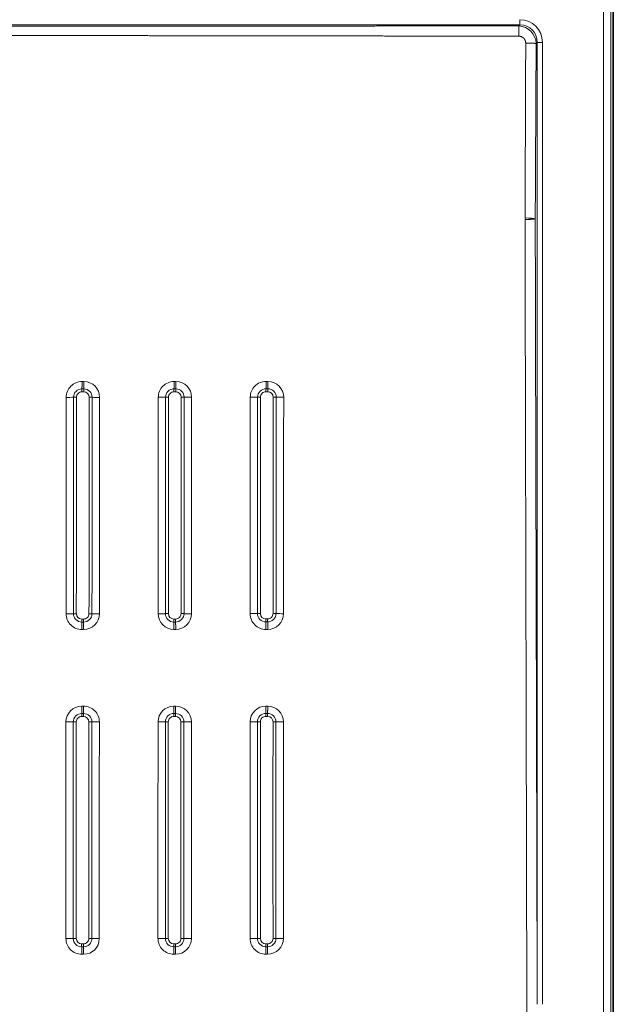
# Model space of a CAD drawing. Extents: x 54 to 323, y 16 to 286.
# Tile 9 of 10: x 257 to 323, y 81 to 190. Entities that reach past the tile are written whole.
import ezdxf
from ezdxf.enums import TextEntityAlignment as Align

# ---------------------------------------------------------------- set-up
doc = ezdxf.new("R2010")
doc.units = 0
doc.layers.get('0').update_dxf_attribs({"lineweight": 13})
doc.styles.get("Standard").update_dxf_attribs({"font": 'isocp.shx'})
doc.dimstyles.get("Standard").update_dxf_attribs({"dimtxt": 2.5, "dimasz": 2.5, "dimexe": 1.25, "dimexo": 0.625, "dimtad": 1, "dimcen": 2.5, "dimadec": 0, "dimazin": 0, "dimtfac": 1, "dimtmove": 0, "dimatfit": 0, "dimfxl": 0, "dimarcsym": 0})

# ---------------------------------------------------------------- blocks, each defined once
blk = doc.blocks.new('*D')
at = {"color": 7, "lineweight": 13, "ltscale": 0.444532}
blk.add_line((81.89, 259.24), (64.11, 259.24), dxfattribs=at)
at = {"color": 7, "lineweight": 13}
for p, q in [((66.11, 238.46), (66.11, 259.24)), ((81.6, 197.6), (57.12, 197.6)), ((59.12, 37.57), (59.12, 197.6)), ((200.62, 197.6), (72.01, 197.6)), ((74.01, 167.68), (74.01, 197.6)), ((181.39, 180), (210.49, 163.12)), ((188.4, 167.68), (72.01, 167.68)), ((81.6, 37.57), (57.12, 37.57)), ((82.6, 36.57), (82.6, 15.58)), ((322.63, 36.57), (322.63, 15.58)), ((82.6, 17.58), (322.63, 17.58))]:
    blk.add_line(p, q, dxfattribs=at)
at = {"color": 7, "lineweight": 13, "ltscale": 0.437349}
blk.add_line((81.6, 250.24), (64.11, 250.24), dxfattribs=at)
at = {"color": 7, "lineweight": 13}
for points in [[(66.63, 257.3), (66.11, 259.24), (65.59, 257.3)], [(65.59, 252.17), (66.11, 250.24), (66.63, 252.17)], [(59.64, 195.67), (59.12, 197.6), (58.61, 195.67)], [(74.53, 195.67), (74.01, 197.6), (73.49, 195.67)], [(196.68, 171.73), (194.75, 172.25), (196.16, 170.83)], [(73.49, 169.62), (74.01, 167.68), (74.53, 169.62)], [(208.56, 163.64), (210.49, 163.12), (209.08, 164.53)], [(58.61, 39.5), (59.12, 37.57), (59.64, 39.5)], [(84.54, 18.1), (82.6, 17.58), (84.54, 17.06)], [(320.7, 17.06), (322.63, 17.58), (320.7, 18.1)]]:
    blk.add_lwpolyline(points, dxfattribs=at)
for s, rotation, p, p2 in [('45', 90, (64.11, 238.46), (64.11, 245.24)), ('150', 90, (72.01, 177.39), (72.01, 187.9)), ('%%c', 329.8701, (182.39, 181.73), (184.61, 180.44)), ('90', 329.8701, (185.48, 179.94), (191.34, 176.54)), ('800', 90, (57.12, 112.33), (57.12, 122.84))]:
    blk.add_text(s, height=3.5, rotation=rotation, dxfattribs=at).set_placement(p, p2, align=Align.FIT)
blk.add_text('1200', height=3.5, dxfattribs=at).set_placement((195.5, 19.58), (209.74, 19.58), align=Align.FIT)
blk = doc.blocks.new('BLOCK18')
at = {"color": 7, "lineweight": 13}
for p, q in [((594.64, -644.14), (594.64, 143.14)), ((598.63, -644.14), (598.63, 143.14)), ((548.24, 107.4), (0, 107.4)), ((557.9, -435.24), (557.9, 97.74)), ((560.8, -435.24), (560.8, 97.74)), ((404.62, -98.83), (404.54, -218.74))]:
    blk.add_line(p, q, dxfattribs=at)
at = {"color": 7, "lineweight": 35}
blk.add_line((600.07, 144.57), (600.07, -645.57), dxfattribs=at)
at = {"color": 7, "lineweight": 13, "ltscale": 0.072444}
for p, q in [((548.24, 110.3), (548.24, 107.4)), ((560.8, 97.74), (557.9, 97.74))]:
    blk.add_line(p, q, dxfattribs=at)
at = {"color": 7, "lineweight": 13, "ltscale": 0.019987}
blk.add_line((548.24, 107.4), (547.68, 106.84), dxfattribs=at)
at = {"color": 7, "lineweight": 13, "ltscale": 0.0206}
blk.add_line((557.9, 97.74), (557.32, 97.16), dxfattribs=at)
at = {"color": 7, "lineweight": 13, "ltscale": 0.021761}
blk.add_line((551.15, 0.44), (551.15, -0.43), dxfattribs=at)
at = {"color": 7, "lineweight": 13, "ltscale": 0.02502}
for p, q in [((305.71, -90.2), (306.71, -90.2)), ((306.6, -227.6), (305.6, -227.6))]:
    blk.add_line(p, q, dxfattribs=at)
at = {"color": 7, "lineweight": 13, "ltscale": 0.024973}
blk.add_line((356.7, -90.17), (357.7, -90.17), dxfattribs=at)
at = {"color": 7, "lineweight": 13, "ltscale": 0.024971}
blk.add_line((407.69, -90.13), (408.69, -90.13), dxfattribs=at)
at = {"color": 7, "lineweight": 13, "ltscale": 0.025019}
for p, q in [((306.64, -95.91), (305.64, -95.91)), ((305.66, -94.28), (306.66, -94.28))]:
    blk.add_line(p, q, dxfattribs=at)
at = {"color": 7, "lineweight": 13, "ltscale": 0.025071}
for p, q in [((357.63, -95.89), (356.63, -95.88)), ((408.62, -95.84), (407.62, -95.84))]:
    blk.add_line(p, q, dxfattribs=at)
at = {"color": 7, "lineweight": 13, "ltscale": 0.02504}
for p, q in [((356.65, -94.25), (357.65, -94.25)), ((407.64, -94.21), (408.64, -94.21)), ((357.56, -223.43), (356.56, -223.43))]:
    blk.add_line(p, q, dxfattribs=at)
at = {"color": 7, "lineweight": 13, "ltscale": 0.025021}
for p, q in [((305.55, -221.8), (306.55, -221.8)), ((306.57, -223.45), (305.57, -223.45))]:
    blk.add_line(p, q, dxfattribs=at)
at = {"color": 7, "lineweight": 13, "ltscale": 0.025072}
for p, q in [((356.55, -221.78), (357.55, -221.78)), ((407.54, -221.74), (408.54, -221.74))]:
    blk.add_line(p, q, dxfattribs=at)
at = {"color": 7, "lineweight": 13, "ltscale": 0.025041}
blk.add_line((408.56, -223.39), (407.56, -223.39), dxfattribs=at)
at = {"color": 7, "lineweight": 13, "ltscale": 0.024945}
blk.add_line((357.59, -227.57), (356.6, -227.57), dxfattribs=at)
at = {"color": 7, "lineweight": 13, "ltscale": 0.024964}
blk.add_line((408.59, -227.53), (407.59, -227.53), dxfattribs=at)
at = {"color": 7, "lineweight": 13, "ltscale": 0.025016}
blk.add_line((305.57, -270.07), (306.57, -270.07), dxfattribs=at)
at = {"color": 7, "lineweight": 13, "ltscale": 0.024988}
blk.add_line((356.57, -270.05), (357.57, -270.05), dxfattribs=at)
at = {"color": 7, "lineweight": 13, "ltscale": 0.024984}
blk.add_line((407.57, -270.01), (408.57, -270.01), dxfattribs=at)
at = {"color": 7, "lineweight": 13, "ltscale": 0.025017}
for p, q in [((306.52, -275.76), (305.52, -275.75)), ((305.53, -274.13), (306.53, -274.13))]:
    blk.add_line(p, q, dxfattribs=at)
at = {"color": 7, "lineweight": 13, "ltscale": 0.025051}
for p, q in [((357.52, -275.74), (356.51, -275.74)), ((408.52, -275.71), (407.51, -275.71))]:
    blk.add_line(p, q, dxfattribs=at)
at = {"color": 7, "lineweight": 13, "ltscale": 0.02503}
blk.add_line((356.53, -274.11), (357.53, -274.11), dxfattribs=at)
at = {"color": 7, "lineweight": 13, "ltscale": 0.025031}
blk.add_line((407.53, -274.08), (408.53, -274.08), dxfattribs=at)
at = {"color": 7, "lineweight": 13, "ltscale": 0.024995}
for p, q in [((306.5, -401.73), (305.5, -401.73)), ((305.51, -403.38), (306.51, -403.38)), ((356.51, -401.72), (357.51, -401.72)), ((357.52, -403.38), (356.52, -403.38)), ((407.52, -401.7), (408.52, -401.7))]:
    blk.add_line(p, q, dxfattribs=at)
at = {"color": 7, "lineweight": 13, "ltscale": 0.024996}
blk.add_line((408.53, -403.35), (407.53, -403.35), dxfattribs=at)
at = {"color": 7, "lineweight": 13, "ltscale": 0.024994}
blk.add_line((305.53, -407.53), (306.53, -407.53), dxfattribs=at)
at = {"color": 7, "lineweight": 13, "ltscale": 0.025012}
for p, q in [((357.54, -407.52), (356.54, -407.52)), ((408.55, -407.49), (407.55, -407.49))]:
    blk.add_line(p, q, dxfattribs=at)
at = {"color": 7, "lineweight": 13}
for centre, radius, start, end in [((-1349.48, 101.55), 1897.16, 359.98828, 0.15985), ((-60464.31, 297.5), 61016.18, 359.7210559, 359.8119811), ((-180597.76, 992.23), 181157.29, 359.6861714, 359.7169105), ((305.7, -98.95), 8.75, 89.9353, 179.945), ((306.71, -98.95), 8.74, 359.9863, 89.974), ((356.69, -98.92), 8.75, 89.9336, 179.9468), ((357.7, -98.92), 8.74, 359.9898, 89.9766), ((407.68, -98.87), 8.75, 89.9319, 179.9408), ((408.69, -98.87), 8.74, 359.9915, 89.9773), ((305.65, -98.92), 4.64, 89.8941, 179.9141), ((305.63, -98.91), 3, 89.8588, 179.8837), ((364.68, -95.8), 59.04, 178.5267, 180.1097), ((365.67, -95.8), 59.03, 178.5268, 180.1099), ((306.64, -98.92), 3, 0.0637, 90.0325), ((306.66, -98.93), 4.64, 0.027, 90.0041), ((356.64, -98.89), 4.64, 89.9037, 179.9217), ((356.62, -98.88), 3, 89.8958, 179.9165), ((415.22, -95.79), 58.59, 178.4976, 180.0931), ((415.82, -95.72), 58.19, 178.5529, 180.1595), ((357.63, -98.89), 3, 0.0276, 90.002), ((357.65, -98.9), 4.64, 0.0195, 89.9967), ((407.63, -98.85), 4.64, 89.9037, 179.9235), ((407.61, -98.84), 3, 89.8961, 179.9186), ((466.83, -95.74), 59.21, 178.5122, 180.0914), ((467.43, -95.68), 58.81, 178.5677, 180.1577), ((408.62, -98.84), 3, 0.0277, 90.0001), ((408.64, -98.85), 4.64, 0.0198, 89.9952), ((-420624.53, 180.22), 420921.58, 359.9456787, 359.9620009), ((297.48, 163.4), 262.34, 269.8852, 270.771), ((-530922.09, 235.13), 531223.21, 359.9510391, 359.9639707), ((302.42, -204.39), 105.49, 89.8832, 90.7644), ((-593557.7, 266.59), 593860.44, 359.95316959, 359.96473671), ((-552994.23, 235.51), 553303.98, 359.952955, 359.9653701), ((309.77, -212.71), 113.8, 89.2283, 90.0639), ((-499997.56, 209.17), 500308.96, 359.9509858, 359.9647166), ((315.12, 187.04), 285.99, 269.2344, 270.0656), ((-401524.03, 158.65), 401839.56, 359.9461729, 359.9632702), ((-632315, 316.45), 632663.09, 359.95152339, 359.96238346), ((348.52, 176.5), 275.41, 269.8802, 270.724), ((-968844.18, 514.15), 969196.38, 359.95667117, 359.96375944), ((353.37, -210.33), 111.46, 89.8707, 90.7047), ((-1226821.93, 665.86), 1227175.8, 359.95869722, 359.96429513), ((-697179.64, 311.83), 697540.39, 359.95641509, 359.96626348), ((360.8, -219.34), 120.46, 89.2898, 90.0792), ((-618323.48, 271.41), 618685.89, 359.9546022, 359.96570634), ((366.11, 208.64), 307.55, 269.289, 270.0619), ((-476960.38, 197.71), 477326.92, 359.9500001, 359.9643942), ((-850488.76, 445.03), 850887.87, 359.95530122, 359.96337614), ((399.57, 190.44), 289.3, 269.875, 270.6783), ((-1518178.02, 836.43), 1518581.3, 359.96018831, 359.96471247), ((404.36, -214.95), 116.12, 89.8746, 90.6752), ((-882079.9, 402.71), 882491.67, 359.95965201, 359.96743691), ((411.79, -224.34), 125.49, 89.3186, 90.0762), ((-775597.49, 350.49), 776010.9, 359.95797023, 359.96682365), ((417.1, 221.94), 320.82, 269.3182, 270.059), ((-583843.81, 254.23), 584261.35, 359.95361279, 359.96537277), ((305.6, -218.85), 8.74, 179.9778, 269.9864), ((302.34, -287.89), 69.09, 89.825, 91.1728), ((305.57, -218.81), 4.64, 180.0226, 270.0035), ((305.55, -218.79), 3, 180.0598, 270.0325), ((379.12, -222.05), 73.56, 179.8016, 181.092), ((306.56, -218.8), 3, 269.8466, 359.8617), ((380.06, -222.05), 73.51, 179.8011, 181.0923), ((306.58, -218.81), 4.64, 269.8812, 359.8952), ((306.61, -218.85), 8.75, 269.9252, 359.9148), ((309.69, -293.23), 74.43, 88.8235, 90.0991), ((356.6, -218.83), 8.74, 179.9921, 269.9893), ((353.35, -295.37), 76.59, 89.858, 91.0736), ((356.56, -218.79), 4.64, 180.0182, 269.9947), ((356.55, -218.77), 3, 180.0277, 270.001), ((430.01, -221.97), 73.47, 179.8494, 181.1402), ((357.56, -218.78), 3, 269.8826, 359.9008), ((430.24, -222.05), 72.7, 179.7831, 181.0876), ((357.57, -218.79), 4.64, 269.8912, 359.9079), ((357.61, -218.82), 8.75, 269.9213, 359.9178), ((360.6, -304.49), 85.71, 88.9259, 90.0338), ((366.03, -10.83), 208.01, 268.9491, 270.0903), ((399.44, -9.7), 209.09, 269.8398, 270.9531), ((407.59, -218.79), 8.74, 179.9755, 269.9846), ((404.35, -305.31), 86.57, 89.8748, 90.9504), ((407.56, -218.75), 4.64, 180.0205, 269.9923), ((407.54, -218.74), 3, 180.0297, 269.9981), ((481.26, -221.93), 73.72, 179.8512, 181.1364), ((408.55, -218.74), 3, 269.8839, 359.9069), ((481.52, -222.01), 72.98, 179.7849, 181.0831), ((408.57, -218.75), 4.64, 269.8922, 359.9135), ((408.6, -218.78), 8.75, 269.9239, 359.9231), ((411.59, -316.19), 97.44, 89.0475, 90.0218), ((417.03, 16.59), 235.39, 269.0697, 270.0781), ((305.56, -278.82), 8.75, 89.9413, 179.9368), ((306.57, -278.81), 8.74, 359.9829, 89.9901), ((356.56, -278.8), 8.75, 89.9439, 179.9381), ((357.57, -278.79), 8.74, 359.9928, 89.9886), ((407.56, -278.76), 8.75, 89.9455, 179.9442), ((408.57, -278.75), 8.74, 359.9927, 89.9876), ((305.52, -278.77), 4.64, 89.904, 179.9318), ((305.51, -278.75), 3, 89.8774, 179.9118), ((384.99, -275.66), 79.48, 178.8989, 180.0696), ((385.94, -275.66), 79.42, 178.8978, 180.0694), ((306.52, -278.76), 3, 0.0488, 90.0184), ((306.53, -278.77), 4.64, 0.0206, 89.9974), ((356.52, -278.75), 4.64, 89.9127, 179.9411), ((356.51, -278.74), 3, 89.9053, 179.9354), ((433.78, -275.66), 77.26, 178.8564, 180.0621), ((434.03, -275.59), 76.52, 178.8923, 180.1099), ((357.52, -278.74), 3, 0.0277, 89.9966), ((357.53, -278.76), 4.64, 0.0188, 89.9912), ((407.52, -278.72), 4.64, 89.9141, 179.9482), ((407.51, -278.71), 3, 89.907, 179.9435), ((485.18, -275.62), 77.66, 178.8619, 180.063), ((485.45, -275.56), 76.93, 178.8981, 180.1107), ((408.52, -278.71), 3, 0.0301, 89.9935), ((408.53, -278.72), 4.64, 0.0215, 89.9887), ((145171.43, -370.16), 144874.64, 179.9638706, 180.0113223), ((144449.44, -354.33), 144148.58, 179.9699639, 180.0176521), ((302.32, -342.04), 63.29, 89.8251, 91.2985), ((144061.31, -348.01), 143758.81, 179.9723969, 180.0202134), ((148270.65, -360.06), 147961.15, 179.9685147, 180.0149707), ((309.67, -346.43), 67.67, 88.7221, 90.1231), ((148817.33, -366.32), 148506.19, 179.9662231, 180.0125087), ((150396.12, -382.27), 150080.85, 179.9605058, 180.0063058), ((144987.72, -358.54), 144639.93, 179.9684073, 180.0159402), ((143556.44, -342.64), 143204.57, 179.9744367, 180.0224434), ((353.31, -350.7), 71.96, 89.8392, 91.1348), ((142804.93, -336.39), 142451.43, 179.9768086, 180.0250681), ((147077.33, -347.96), 146716.83, 179.9729706, 180.0198244), ((360.68, -356.15), 77.41, 88.8946, 90.1197), ((147909.68, -354.12), 147547.53, 179.970734, 180.0173241), ((149829.52, -369.72), 149463.23, 179.9651446, 180.0111379), ((143888.19, -346.77), 143489.39, 179.9728375, 180.0207556), ((399.32, -73.87), 204.88, 269.8585, 270.9962), ((141990.52, -331.49), 141587.64, 179.9786428, 180.0272019), ((404.31, -361.51), 82.81, 89.8593, 90.9852), ((141219.31, -325.55), 140814.8, 179.9809392, 180.0297638), ((145303.28, -336.72), 144891.77, 179.9770592, 180.0245073), ((411.68, -367.96), 89.25, 89.0429, 90.1055), ((146230.27, -342.6), 145817.11, 179.9748999, 180.022047), ((416.88, -50.16), 228.59, 269.0713, 270.1084), ((148673.04, -357.48), 148255.75, 179.9695727, 180.0159441), ((305.53, -398.79), 8.74, 180.0007, 270.0115), ((302.36, -458.24), 59.52, 89.8574, 91.4294), ((305.51, -398.74), 4.64, 180.003, 269.9841), ((305.51, -398.72), 3, 179.9907, 269.9695), ((445.03, -401.89), 139.53, 179.9308, 180.6122), ((-53.86, -407.04), 359.4, 359.9212, 0.5826), ((306.5, -398.73), 3, 270.0283, 0.0411), ((445.86, -401.9), 139.35, 179.9301, 180.6123), ((306.51, -398.74), 4.64, 270.0176, 0.0299), ((-52.41, -407.03), 358.95, 359.9204, 0.5825), ((306.53, -398.79), 8.75, 270.0213, 0.0059), ((309.69, -461.16), 62.43, 88.6622, 90.1763), ((356.54, -398.78), 8.74, 180.0001, 270.0108), ((353.37, -466.24), 67.52, 89.8813, 91.2667), ((356.52, -398.74), 4.64, 180.0116, 269.9872), ((356.52, -398.72), 3, 180.0147, 269.9871), ((489.82, -401.94), 133.3, 179.9065, 180.6188), ((13.14, -407.04), 343.4, 359.919, 0.6103), ((357.51, -398.72), 3, 270.0118, 0.0339), ((490.84, -401.89), 133.33, 179.9287, 180.6409), ((357.52, -398.74), 4.64, 270.0148, 0.0339), ((16.59, -407.09), 340.95, 359.9274, 0.6237), ((357.54, -398.77), 8.75, 270.027, 0.0161), ((360.73, -469.8), 71.08, 88.8486, 90.1787), ((407.55, -398.75), 8.74, 180.0029, 270.0082), ((404.39, -476.78), 78.09, 89.9048, 91.1026), ((407.53, -398.71), 4.64, 180.0146, 269.9845), ((407.52, -398.7), 3, 180.0176, 269.9838), ((538.49, -401.91), 130.97, 179.9065, 180.6305), ((70.43, -407.02), 337.13, 359.9191, 0.6223), ((408.52, -398.7), 3, 270.0139, 0.0422), ((539.56, -401.86), 131.03, 179.9286, 180.6523), ((408.53, -398.71), 4.64, 270.0167, 0.0415), ((73.68, -407.07), 334.88, 359.9275, 0.6355), ((408.55, -398.74), 8.75, 270.029, 0.0229), ((411.76, -481.17), 82.47, 89.0167, 90.1632), ((416.71, -187.77), 210.97, 269.0398, 270.1602)]:
    blk.add_arc(centre, radius, start, end, dxfattribs=at)
for centre, major_axis, ratio, start_param, end_param in [((547.34, 96.84), (-9.83, -9.83), 0.935114, 2.3897, 3.893457), ((547.38, 96.88), (6.36, -7.72), 0.990673, 0.914547, 2.418541), ((547.34, 96.84), (7.85, 7.85), 0.901167, 5.531311, 7.035069), ((551.02, -0.03), (6, -0.13), 0.0787, 0.26309, 1.551081)]:
    blk.add_ellipse(centre, major_axis=major_axis, ratio=ratio, start_param=start_param, end_param=end_param, dxfattribs=at)
for points, knots in [([(547.68, 106.84), (533.71, 106.83), (519.74, 106.83), (505.92, 106.82), (477.12, 106.81), (448.42, 106.8), (433.47, 106.8), (415.66, 106.79), (397.79, 106.78), (395.18, 106.78), (378.48, 106.78), (361.78, 106.77), (347.69, 106.77), (332.46, 106.76), (317.23, 106.75), (315.63, 106.75), (308.26, 106.75), (300.93, 106.75), (294.86, 106.75), (281.43, 106.74), (268.11, 106.74), (260.8, 106.73), (252.04, 106.73), (243.2, 106.73), (242.16, 106.73), (210.84, 106.71), (179.53, 106.7), (147.34, 106.69), (116.58, 106.67), (85.82, 106.64), (85.29, 106.64), (81.62, 106.63), (77.9, 106.63), (74.68, 106.62), (70.71, 106.62), (66.79, 106.61), (65.96, 106.61), (64.26, 106.61), (62.58, 106.61), (61.87, 106.61), (56.36, 106.6), (50.84, 106.59), (46.18, 106.58), (37.29, 106.57), (28.4, 106.56), (24.36, 106.56), (16.95, 106.56), (9.54, 106.56), (6.36, 106.56), (3.18, 106.56), (0, 106.56)], [0, 0, 0, 0, 0, 0, 120.996601, 120.996601, 120.996601, 253.276084, 253.276084, 253.276084, 275.830592, 275.830592, 275.830592, 397.897643, 397.897643, 397.897643, 407.715962, 407.715962, 407.715962, 461.754531, 461.754531, 461.754531, 528.120193, 528.120193, 528.120193, 538.432924, 538.432924, 538.432924, 799.280487, 799.280487, 799.280487, 804.772084, 804.772084, 804.772084, 831.044198, 831.044198, 831.044198, 838.184408, 838.184408, 838.184408, 845.573099, 845.573099, 845.573099, 885.931985, 885.931985, 885.931985, 922.597655, 922.597655, 922.597655, 950.153665, 950.153665, 950.153665, 950.153665, 950.153665, 950.153665]), ([(547.69, 101.16), (533.72, 101.18), (519.75, 101.2), (505.93, 101.22), (477.14, 101.26), (448.44, 101.3), (433.49, 101.32), (415.68, 101.34), (397.81, 101.37), (395.21, 101.37), (378.51, 101.4), (361.81, 101.42), (347.71, 101.44), (332.49, 101.47), (317.27, 101.49), (315.65, 101.5), (308.28, 101.51), (300.96, 101.52), (294.88, 101.53), (282.59, 101.55), (270.38, 101.57), (264.18, 101.58), (255.5, 101.59), (246.69, 101.61), (244.53, 101.61), (211.97, 101.66), (179.42, 101.71), (147.75, 101.76), (116.93, 101.85), (86.1, 102), (85.56, 102), (81.78, 102.02), (77.95, 102.04), (74.6, 102.05), (70.5, 102.08), (66.46, 102.1), (65.62, 102.11), (63.95, 102.12), (62.28, 102.13), (61.45, 102.13), (55.8, 102.17), (50.14, 102.21), (45.32, 102.24), (33.36, 102.31), (21.41, 102.37), (14.27, 102.39), (7.14, 102.38), (0, 102.36)], [0, 0, 0, 0, 0, 0, 120.980289, 120.980289, 120.980289, 253.249463, 253.249463, 253.249463, 275.802022, 275.802022, 275.802022, 397.860253, 397.860253, 397.860253, 407.619376, 407.619376, 407.619376, 461.66934, 461.66934, 461.66934, 517.888846, 517.888846, 517.888846, 538.316513, 538.316513, 538.316513, 799.785095, 799.785095, 799.785095, 805.246364, 805.246364, 805.246364, 832.508531, 832.508531, 832.508531, 839.712638, 839.712638, 839.712638, 846.916744, 846.916744, 846.916744, 888.676029, 888.676029, 888.676029, 950.445087, 950.445087, 950.445087, 950.445087, 950.445087, 950.445087]), ([(551.54, 97.27), (551.54, 98.01), (551.38, 98.75), (551.04, 99.43), (550.24, 100.38), (549.14, 100.93), (548.67, 101.08), (548.18, 101.16), (547.69, 101.16)], [0, 0, 0, 0, 0, 0, 10.436861, 10.436861, 10.436861, 17.368554, 17.368554, 17.368554, 17.368554, 17.368554, 17.368554]), ([(557.32, 97.16), (557.19, 97.17), (557.02, 97.18), (556.81, 97.19), (555.97, 97.22), (554.91, 97.24), (554.13, 97.25), (553.12, 97.26), (552.1, 97.27), (551.92, 97.27), (551.73, 97.27), (551.54, 97.27)], [0, 0, 0, 0, 0, 0, 2.025342, 2.025342, 2.025342, 7.279965, 7.279965, 7.279965, 8.458758, 8.458758, 8.458758, 8.458758, 8.458758, 8.458758]), ([(551.15, -0.43), (552.3, -0.41), (553.46, -0.36), (554.59, -0.3), (555.78, -0.21), (556.53, -0.09), (556.64, -0.07), (556.74, -0.05), (556.82, -0.03)], [0, 0, 0, 0, 0, 0, 8.591658, 8.591658, 8.591658, 10.295977, 10.295977, 10.295977, 10.295977, 10.295977, 10.295977]), ([(551.15, -0.43), (551.17, -8.94), (551.19, -17.43), (551.21, -25.91), (551.23, -35.94), (551.26, -45.97), (551.26, -47.55), (551.3, -64.92), (551.34, -82.26), (551.38, -97.62), (551.42, -116.82), (551.47, -136.12), (551.48, -139.81), (551.5, -148.61), (551.52, -157.45), (551.53, -162.44), (551.6, -191.6), (551.67, -220.76), (551.72, -244.4), (551.82, -287.18), (551.92, -330.05), (551.96, -349.26), (552.02, -372.52), (552.07, -395.82), (552.08, -399.71), (552.16, -433.89), (552.23, -468.06), (552.36, -525.14), (552.43, -556.04), (552.5, -586.95), (552.51, -588.43), (552.51, -590.99), (552.52, -593.54), (552.52, -595.46), (552.53, -597.35), (552.53, -599.22)], [0, 0, 0, 0, 0, 0, 73.093384, 73.093384, 73.093384, 86.795756, 86.795756, 86.795756, 223.496965, 223.496965, 223.496965, 255.669644, 255.669644, 255.669644, 300.308174, 300.308174, 300.308174, 508.198882, 508.198882, 508.198882, 676.252948, 676.252948, 676.252948, 709.944584, 709.944584, 709.944584, 972.223958, 972.223958, 972.223958, 977.600984, 977.600984, 977.600984, 994.3651, 994.3651, 994.3651, 994.3651, 994.3651, 994.3651]), ([(556.82, -0.03), (556.84, -8.62), (556.86, -17.2), (556.88, -25.76), (556.9, -35.88), (556.93, -45.99), (556.93, -47.58), (556.97, -64.95), (557.01, -82.31), (557.05, -97.68), (557.1, -116.88), (557.15, -136.2), (557.16, -139.89), (557.18, -148.7), (557.2, -157.55), (557.21, -162.51), (557.29, -191.41), (557.36, -220.32), (557.42, -243.72), (557.52, -285.25), (557.63, -326.85), (557.67, -345.04), (557.73, -366.95), (557.79, -388.92), (557.8, -392.51), (557.82, -403.21), (557.85, -413.9), (557.87, -421.01), (557.89, -428.13), (557.9, -435.24)], [0, 0, 0, 0, 0, 0, 73.800565, 73.800565, 73.800565, 87.548928, 87.548928, 87.548928, 224.304491, 224.304491, 224.304491, 256.52551, 256.52551, 256.52551, 301.166392, 301.166392, 301.166392, 506.874199, 506.874199, 506.874199, 666.088642, 666.088642, 666.088642, 697.156475, 697.156475, 697.156475, 758.740882, 758.740882, 758.740882, 758.740882, 758.740882, 758.740882])]:
    blk.add_open_spline(points, degree=5, knots=knots, dxfattribs=at)
for points in [[(305.66, -94.28), (305.68, -93.67), (305.7, -92.86), (305.71, -91.99), (305.71, -91.1), (305.71, -90.2)], [(306.66, -94.28), (306.68, -93.67), (306.7, -92.86), (306.71, -91.99), (306.71, -91.1), (306.71, -90.2)], [(356.65, -94.25), (356.67, -93.64), (356.69, -92.83), (356.7, -91.96), (356.7, -91.07), (356.7, -90.17)], [(357.65, -94.25), (357.67, -93.64), (357.69, -92.83), (357.7, -91.97), (357.7, -91.07), (357.7, -90.17)], [(407.64, -94.21), (407.66, -93.59), (407.68, -92.78), (407.69, -91.92), (407.69, -91.02), (407.69, -90.13)], [(408.64, -94.21), (408.66, -93.59), (408.68, -92.79), (408.69, -91.92), (408.69, -91.02), (408.69, -90.13)], [(300.92, -218.81), (300.32, -218.83), (299.51, -218.84), (298.65, -218.85), (297.76, -218.85), (296.86, -218.85)], [(305.57, -223.45), (305.58, -224.09), (305.59, -224.91), (305.6, -225.79), (305.6, -226.69), (305.6, -227.6)], [(306.57, -223.45), (306.58, -224.09), (306.59, -224.92), (306.6, -225.79), (306.6, -226.69), (306.6, -227.6)], [(311.22, -218.82), (311.86, -218.84), (312.68, -218.85), (313.55, -218.86), (314.46, -218.86), (315.36, -218.86)], [(351.92, -218.79), (351.31, -218.81), (350.51, -218.82), (349.64, -218.82), (348.75, -218.83), (347.86, -218.83)], [(356.56, -223.43), (356.58, -224.07), (356.59, -224.89), (356.59, -225.76), (356.6, -226.67), (356.6, -227.57)], [(357.56, -223.43), (357.58, -224.07), (357.59, -224.89), (357.59, -225.77), (357.6, -226.67), (357.59, -227.57)], [(407.56, -223.39), (407.57, -224.03), (407.58, -224.85), (407.59, -225.72), (407.59, -226.63), (407.59, -227.53)], [(408.56, -223.39), (408.57, -224.03), (408.58, -224.85), (408.59, -225.72), (408.59, -226.63), (408.59, -227.53)], [(305.53, -274.13), (305.55, -273.52), (305.56, -272.72), (305.57, -271.86), (305.57, -270.97), (305.57, -270.07)], [(306.53, -274.13), (306.55, -273.52), (306.56, -272.72), (306.57, -271.86), (306.57, -270.97), (306.57, -270.07)], [(356.53, -274.11), (356.55, -273.5), (356.56, -272.7), (356.57, -271.84), (356.57, -270.94), (356.57, -270.05)], [(357.53, -274.11), (357.55, -273.51), (357.56, -272.7), (357.57, -271.84), (357.57, -270.94), (357.57, -270.05)], [(407.53, -274.08), (407.55, -273.47), (407.56, -272.66), (407.57, -271.8), (407.57, -270.9), (407.57, -270.01)], [(408.53, -274.08), (408.55, -273.47), (408.56, -272.66), (408.57, -271.8), (408.57, -270.9), (408.57, -270.01)], [(300.89, -278.77), (300.27, -278.78), (299.47, -278.8), (298.6, -278.81), (297.71, -278.81), (296.82, -278.81)], [(311.17, -278.77), (311.81, -278.79), (312.63, -278.8), (313.51, -278.81), (314.41, -278.82), (315.31, -278.82)], [(351.88, -278.75), (351.27, -278.77), (350.47, -278.78), (349.6, -278.78), (348.71, -278.79), (347.82, -278.79)], [(362.17, -278.76), (362.81, -278.77), (363.63, -278.78), (364.51, -278.79), (365.41, -278.79), (366.31, -278.79)], [(300.87, -398.74), (300.26, -398.76), (299.45, -398.78), (298.58, -398.79), (297.69, -398.79), (296.79, -398.79)], [(311.15, -398.74), (311.78, -398.76), (312.6, -398.77), (313.48, -398.78), (314.38, -398.78), (315.28, -398.78)], [(351.88, -398.74), (351.27, -398.75), (350.46, -398.77), (349.59, -398.78), (348.7, -398.78), (347.8, -398.78)], [(362.16, -398.74), (362.79, -398.75), (363.61, -398.76), (364.48, -398.77), (365.39, -398.77), (366.29, -398.77)], [(402.89, -398.71), (402.27, -398.73), (401.47, -398.74), (400.6, -398.75), (399.71, -398.75), (398.81, -398.75)]]:
    blk.add_open_spline(points, degree=5, dxfattribs=at)

msp = doc.modelspace()

# ---------------------------------------------------------------- block references
at = {"lineweight": 0, "xscale": 0.2, "yscale": 0.2, "zscale": 0.2}
msp.add_blockref('BLOCK18', (202.6178, 167.6839), dxfattribs=at)

# ---------------------------------------------------------------- dimensions: what is measured, and where the dimension line sits
at = {"color": 0, "lineweight": 0}
dim = msp.add_diameter_dim_2p(p1=(210.4883, 163.116), p2=(194.7473, 172.2517), text='%%c90', dimstyle='Standard', override={"dimlfac": 5}, dxfattribs=at)
dim.commit()
dim.dimension.update_dxf_attribs({"geometry": '*D', "text_midpoint": (185.8618, 177.4087), "dimtype": 163})
for base, p1, p2, angle, middle, dimtype in [((74.0099, 197.5982), (190.3978, 167.6839), (202.6178, 197.5982), 89.999523, (74.0099, 182.641), 160), ((59.1227, 197.5982), (83.6029, 37.5696), (83.6029, 197.5982), 89.999523, (59.1227, 117.5839), 160), ((322.6321, 17.5808), (82.6035, 38.569), (322.6321, 38.569), 0, (202.6178, 17.5808), 161), ((66.109, 250.2362), (83.8903, 259.2362), (83.6029, 250.2362), 269.998569, (66.109, 241.8502), 160)]:
    dim = msp.add_linear_dim(base=base, p1=p1, p2=p2, angle=angle, dimstyle='Standard', override={"dimlfac": 5}, dxfattribs=at)
    dim.commit()
    dim.dimension.update_dxf_attribs({"geometry": '*D', "text_midpoint": middle, "dimtype": dimtype})

doc.saveas('drawing.dxf')
